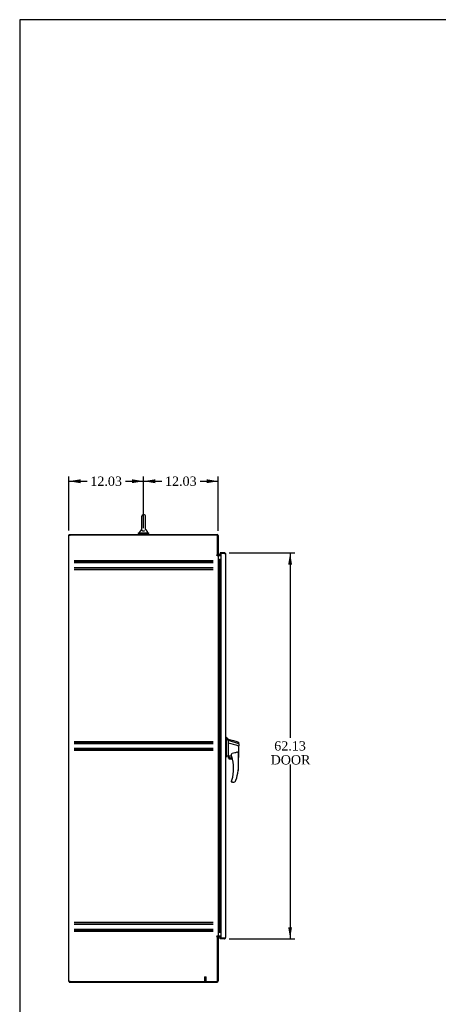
# Model space of a CAD drawing. Header units: inches. Extents: x 1 to 359, y -2 to 239.
# Tile 2 of 7: x 1 to 69, y 80 to 239. Entities that reach past the tile are written whole.
import ezdxf
from ezdxf.enums import TextEntityAlignment as Align
from ezdxf.lldxf.tags import DXFTag

# ---------------------------------------------------------------- set-up
doc = ezdxf.new("R2010")
doc.units = ezdxf.units.IN
doc.header["$MEASUREMENT"] = 0
for name, color, linetype in [('COM42890-3', 7, 'Continuous'), ('COM54578-60', 7, 'Continuous'), ('COM70839-3', 7, 'Continuous'), ('COM71106-7', 7, 'Continuous'), ('COM71107-7', 7, 'Continuous'), ('COM71108-7', 7, 'Continuous'), ('COM71112-4', 7, 'Continuous'), ('Default', 7, 'Continuous'), ('HAN13066', 7, 'Continuous'), ('SCS00680', 7, 'Continuous'), ('STD21878', 7, 'Continuous'), ('WAF25362', 7, 'Continuous'), ('WAM254785', 7, 'Continuous')]:
    doc.layers.add(name, color=color, linetype=linetype)
doc.styles.add('SEACAD_Times_New_Roman', font='times.ttf')
tags = doc.linetypes.add('HIDDEN2', pattern=[0.1875, 0.125, -0.0625]).pattern_tags.tags
tags[6:7] = [DXFTag(74, 4), DXFTag(75, 0), DXFTag(340, '0'), DXFTag(46, 0.0), DXFTag(50, 0.0), DXFTag(44, 0.0), DXFTag(45, 0.0)]
tags[4:5] = [DXFTag(74, 4), DXFTag(75, 0), DXFTag(340, '0'), DXFTag(46, 0.0), DXFTag(50, 0.0), DXFTag(44, 0.0), DXFTag(45, 0.0)]
doc.dimstyles.new('HAMMOND_(STH-300_x_200)', dxfattribs={"dimtxt": 1.5, "dimasz": 1.875, "dimexe": 0.75, "dimexo": 0.75, "dimgap": 0.375, "dimtad": 0, "dimtih": 1, "dimtoh": 1, "dimzin": 0, "dimdsep": 46, "dimtxsty": 'SEACAD_Times_New_Roman', "dimblk1": '_SE_FILLED', "dimblk2": '_SE_FILLED', "dimsah": 1, "dimcen": 0.75, "dimadec": 0, "dimazin": 0, "dimtfac": 0.8, "dimtofl": 0, "dimtmove": 0, "dimatfit": 3, "dimfxl": 1, "dimtolj": 1, "dimtzin": 0, "dimarcsym": 0})

# ---------------------------------------------------------------- blocks, each defined once
blk = doc.blocks.new('SE4')
at = {"layer": 'COM42890-3', "color": 7, "linetype": 'HIDDEN2'}
for p, q in [((10.09, 151.83), (32.47, 151.83)), ((10.09, 151.61), (32.47, 151.61)), ((10.09, 151.51), (32.47, 151.51)), ((10.09, 150.71), (32.47, 150.71)), ((10.09, 150.62), (32.47, 150.62)), ((10.09, 150.39), (32.47, 150.39)), ((10.09, 122.7), (32.47, 122.7)), ((10.09, 122.48), (32.47, 122.48)), ((10.09, 122.38), (32.47, 122.38)), ((10.09, 121.58), (32.47, 121.58)), ((10.09, 121.49), (32.47, 121.49)), ((10.09, 121.26), (32.47, 121.26)), ((10.09, 93.57), (32.47, 93.57)), ((10.09, 93.35), (32.47, 93.35)), ((10.09, 93.25), (32.47, 93.25)), ((10.09, 92.45), (32.47, 92.45)), ((10.09, 92.36), (32.47, 92.36)), ((10.09, 92.13), (32.47, 92.13))]:
    blk.add_line(p, q, dxfattribs=at)
at = {"layer": 'COM54578-60', "color": 7, "linetype": 'Continuous'}
for p, q in [((33.31, 151.98), (33.48, 151.98)), ((33.48, 151.98), (33.48, 151.98)), ((33.48, 151.98), (33.48, 150.98)), ((33.48, 150.98), (33.48, 151.98)), ((33.48, 150.98), (33.52, 150.98)), ((33.49, 151.98), (33.72, 151.98)), ((33.49, 151.98), (33.49, 150.98)), ((33.52, 150.98), (33.72, 150.98)), ((33.52, 150.98), (33.72, 150.98)), ((33.52, 149.98), (33.52, 150.98)), ((33.54, 151.99), (33.54, 152.02)), ((33.54, 152.02), (33.59, 152.02)), ((33.59, 151.99), (33.54, 151.99)), ((33.56, 151.99), (33.56, 151.98)), ((33.59, 152.02), (33.62, 152.02)), ((33.59, 151.99), (33.62, 151.99)), ((33.62, 152.02), (33.67, 152.02)), ((33.67, 151.99), (33.62, 151.99)), ((33.66, 151.98), (33.66, 151.99)), ((33.67, 152.02), (33.67, 151.99)), ((33.72, 151.98), (33.72, 151.98)), ((33.72, 150.98), (33.72, 151.98)), ((33.72, 149.98), (33.72, 150.98)), ((33.48, 148.98), (33.48, 149.98)), ((33.48, 149.98), (33.48, 148.98)), ((33.48, 149.98), (33.52, 149.98)), ((33.49, 149.98), (33.72, 149.98)), ((33.49, 149.98), (33.49, 148.98)), ((33.52, 149.98), (33.72, 149.98)), ((33.72, 148.98), (33.72, 149.98)), ((33.48, 148.98), (33.52, 148.98)), ((33.48, 146.98), (33.48, 147.98)), ((33.48, 147.98), (33.48, 146.98)), ((33.48, 147.98), (33.52, 147.98)), ((33.49, 147.98), (33.72, 147.98)), ((33.49, 147.98), (33.49, 146.98)), ((33.52, 148.98), (33.72, 148.98)), ((33.52, 148.98), (33.72, 148.98)), ((33.52, 147.98), (33.52, 148.98)), ((33.52, 147.98), (33.72, 147.98)), ((33.72, 147.98), (33.72, 148.98)), ((33.72, 146.98), (33.72, 147.98)), ((33.48, 146.98), (33.52, 146.98)), ((33.48, 144.98), (33.48, 145.98)), ((33.48, 145.98), (33.48, 144.98)), ((33.48, 145.98), (33.52, 145.98)), ((33.49, 145.98), (33.72, 145.98)), ((33.49, 145.98), (33.49, 144.98)), ((33.52, 146.98), (33.72, 146.98)), ((33.52, 146.98), (33.72, 146.98)), ((33.52, 145.98), (33.52, 146.98)), ((33.52, 145.98), (33.72, 145.98)), ((33.72, 145.98), (33.72, 146.98)), ((33.72, 144.98), (33.72, 145.98)), ((33.48, 144.98), (33.52, 144.98)), ((33.52, 144.98), (33.72, 144.98)), ((33.52, 144.98), (33.72, 144.98)), ((33.52, 143.98), (33.52, 144.98)), ((33.72, 143.98), (33.72, 144.98)), ((33.48, 142.98), (33.48, 143.98)), ((33.48, 143.98), (33.48, 142.98)), ((33.48, 143.98), (33.52, 143.98)), ((33.48, 142.98), (33.52, 142.98)), ((33.49, 143.98), (33.72, 143.98)), ((33.49, 143.98), (33.49, 142.98)), ((33.52, 143.98), (33.72, 143.98)), ((33.52, 142.98), (33.72, 142.98)), ((33.52, 142.98), (33.72, 142.98)), ((33.52, 141.98), (33.52, 142.98)), ((33.72, 142.98), (33.72, 143.98)), ((33.72, 141.98), (33.72, 142.98)), ((33.48, 140.98), (33.48, 141.98)), ((33.48, 141.98), (33.48, 140.98)), ((33.48, 141.98), (33.52, 141.98)), ((33.49, 141.98), (33.72, 141.98)), ((33.49, 141.98), (33.49, 140.98)), ((33.52, 141.98), (33.72, 141.98)), ((33.72, 140.98), (33.72, 141.98)), ((33.48, 140.98), (33.52, 140.98)), ((33.48, 138.98), (33.48, 139.98)), ((33.48, 139.98), (33.48, 138.98)), ((33.48, 139.98), (33.52, 139.98)), ((33.49, 139.98), (33.72, 139.98)), ((33.49, 139.98), (33.49, 138.98)), ((33.52, 140.98), (33.72, 140.98)), ((33.52, 140.98), (33.72, 140.98)), ((33.52, 139.98), (33.52, 140.98)), ((33.52, 139.98), (33.72, 139.98)), ((33.72, 139.98), (33.72, 140.98)), ((33.72, 138.98), (33.72, 139.98)), ((33.48, 138.98), (33.52, 138.98)), ((33.48, 136.98), (33.48, 137.98)), ((33.48, 137.98), (33.48, 136.98)), ((33.48, 137.98), (33.52, 137.98)), ((33.49, 137.98), (33.72, 137.98)), ((33.49, 137.98), (33.49, 136.98)), ((33.52, 138.98), (33.72, 138.98)), ((33.52, 138.98), (33.72, 138.98)), ((33.52, 137.98), (33.52, 138.98)), ((33.52, 137.98), (33.72, 137.98)), ((33.72, 137.98), (33.72, 138.98)), ((33.72, 136.98), (33.72, 137.98)), ((33.48, 136.98), (33.52, 136.98)), ((33.52, 136.98), (33.72, 136.98)), ((33.52, 136.98), (33.72, 136.98)), ((33.52, 135.98), (33.52, 136.98)), ((33.72, 135.98), (33.72, 136.98)), ((33.48, 134.98), (33.48, 135.98)), ((33.48, 135.98), (33.48, 134.98)), ((33.48, 135.98), (33.52, 135.98)), ((33.48, 134.98), (33.52, 134.98)), ((33.49, 135.98), (33.72, 135.98)), ((33.49, 135.98), (33.49, 134.98)), ((33.52, 135.98), (33.72, 135.98)), ((33.52, 134.98), (33.72, 134.98)), ((33.52, 134.98), (33.72, 134.98)), ((33.52, 133.98), (33.52, 134.98)), ((33.72, 134.98), (33.72, 135.98)), ((33.72, 133.98), (33.72, 134.98)), ((33.48, 132.98), (33.48, 133.98)), ((33.48, 133.98), (33.48, 132.98)), ((33.48, 133.98), (33.52, 133.98)), ((33.49, 133.98), (33.72, 133.98)), ((33.49, 133.98), (33.49, 132.98)), ((33.52, 133.98), (33.72, 133.98)), ((33.72, 132.98), (33.72, 133.98)), ((33.48, 132.98), (33.52, 132.98)), ((33.48, 130.98), (33.48, 131.98)), ((33.48, 131.98), (33.48, 130.98)), ((33.48, 131.98), (33.52, 131.98)), ((33.49, 131.98), (33.72, 131.98)), ((33.49, 131.98), (33.49, 130.98)), ((33.52, 132.98), (33.72, 132.98)), ((33.52, 132.98), (33.72, 132.98)), ((33.52, 131.98), (33.52, 132.98)), ((33.52, 131.98), (33.72, 131.98)), ((33.72, 131.98), (33.72, 132.98)), ((33.72, 130.98), (33.72, 131.98)), ((33.48, 130.98), (33.52, 130.98)), ((33.48, 128.98), (33.48, 129.98)), ((33.48, 129.98), (33.48, 128.98)), ((33.48, 129.98), (33.52, 129.98)), ((33.49, 129.98), (33.72, 129.98)), ((33.49, 129.98), (33.49, 128.98)), ((33.52, 130.98), (33.72, 130.98)), ((33.52, 130.98), (33.72, 130.98)), ((33.52, 129.98), (33.52, 130.98)), ((33.52, 129.98), (33.72, 129.98)), ((33.72, 129.98), (33.72, 130.98)), ((33.72, 128.98), (33.72, 129.98)), ((33.48, 128.98), (33.52, 128.98)), ((33.52, 128.98), (33.72, 128.98)), ((33.52, 128.98), (33.72, 128.98)), ((33.52, 127.98), (33.52, 128.98)), ((33.72, 127.98), (33.72, 128.98)), ((33.48, 126.98), (33.48, 127.98)), ((33.48, 127.98), (33.48, 126.98)), ((33.48, 127.98), (33.52, 127.98)), ((33.48, 126.98), (33.52, 126.98)), ((33.49, 127.98), (33.72, 127.98)), ((33.49, 127.98), (33.49, 126.98)), ((33.52, 127.98), (33.72, 127.98)), ((33.52, 126.98), (33.72, 126.98)), ((33.52, 126.98), (33.72, 126.98)), ((33.52, 125.98), (33.52, 126.98)), ((33.72, 126.98), (33.72, 127.98)), ((33.72, 125.98), (33.72, 126.98)), ((33.48, 124.98), (33.48, 125.98)), ((33.48, 125.98), (33.48, 124.98)), ((33.48, 125.98), (33.52, 125.98)), ((33.49, 125.98), (33.72, 125.98)), ((33.49, 125.98), (33.49, 124.98)), ((33.52, 125.98), (33.72, 125.98)), ((33.72, 124.98), (33.72, 125.98)), ((33.48, 124.98), (33.52, 124.98)), ((33.48, 122.98), (33.48, 123.98)), ((33.48, 123.98), (33.48, 122.98)), ((33.48, 123.98), (33.52, 123.98)), ((33.49, 123.98), (33.72, 123.98)), ((33.49, 123.98), (33.49, 122.98)), ((33.52, 124.98), (33.72, 124.98)), ((33.52, 124.98), (33.72, 124.98)), ((33.52, 123.98), (33.52, 124.98)), ((33.52, 123.98), (33.72, 123.98)), ((33.72, 123.98), (33.72, 124.98)), ((33.72, 122.98), (33.72, 123.98)), ((33.48, 122.98), (33.52, 122.98)), ((33.52, 122.98), (33.72, 122.98)), ((33.52, 122.98), (33.72, 122.98)), ((33.52, 121.98), (33.52, 122.98)), ((33.72, 121.98), (33.72, 122.98)), ((33.48, 120.98), (33.48, 121.98)), ((33.48, 121.98), (33.48, 120.98)), ((33.48, 121.98), (33.52, 121.98)), ((33.48, 120.98), (33.52, 120.98)), ((33.49, 121.98), (33.72, 121.98)), ((33.49, 121.98), (33.49, 120.98)), ((33.52, 121.98), (33.72, 121.98)), ((33.52, 120.98), (33.72, 120.98)), ((33.52, 120.98), (33.72, 120.98)), ((33.52, 119.98), (33.52, 120.98)), ((33.72, 120.98), (33.72, 121.98)), ((33.72, 119.98), (33.72, 120.98)), ((33.48, 118.98), (33.48, 119.98)), ((33.48, 119.98), (33.48, 118.98)), ((33.48, 119.98), (33.52, 119.98)), ((33.48, 118.98), (33.52, 118.98)), ((33.49, 119.98), (33.72, 119.98)), ((33.49, 119.98), (33.49, 118.98)), ((33.52, 119.98), (33.72, 119.98)), ((33.52, 118.98), (33.72, 118.98)), ((33.52, 118.98), (33.72, 118.98)), ((33.52, 117.98), (33.52, 118.98)), ((33.72, 118.98), (33.72, 119.98)), ((33.72, 117.98), (33.72, 118.98)), ((33.48, 116.98), (33.48, 117.98)), ((33.48, 117.98), (33.48, 116.98)), ((33.48, 117.98), (33.52, 117.98)), ((33.49, 117.98), (33.72, 117.98)), ((33.49, 117.98), (33.49, 116.98)), ((33.52, 117.98), (33.72, 117.98)), ((33.72, 116.98), (33.72, 117.98)), ((33.48, 116.98), (33.52, 116.98)), ((33.48, 114.98), (33.48, 115.98)), ((33.48, 115.98), (33.48, 114.98)), ((33.48, 115.98), (33.52, 115.98)), ((33.49, 115.98), (33.72, 115.98)), ((33.49, 115.98), (33.49, 114.98)), ((33.52, 116.98), (33.72, 116.98)), ((33.52, 116.98), (33.72, 116.98)), ((33.52, 115.98), (33.52, 116.98)), ((33.52, 115.98), (33.72, 115.98)), ((33.72, 115.98), (33.72, 116.98)), ((33.72, 114.98), (33.72, 115.98)), ((33.48, 114.98), (33.52, 114.98)), ((33.52, 114.98), (33.72, 114.98)), ((33.52, 114.98), (33.72, 114.98)), ((33.52, 113.98), (33.52, 114.98)), ((33.72, 113.98), (33.72, 114.98)), ((33.48, 112.98), (33.48, 113.98)), ((33.48, 113.98), (33.48, 112.98)), ((33.48, 113.98), (33.52, 113.98)), ((33.48, 112.98), (33.52, 112.98)), ((33.49, 113.98), (33.72, 113.98)), ((33.49, 113.98), (33.49, 112.98)), ((33.52, 113.98), (33.72, 113.98)), ((33.52, 112.98), (33.72, 112.98)), ((33.52, 112.98), (33.72, 112.98)), ((33.52, 111.98), (33.52, 112.98)), ((33.72, 112.98), (33.72, 113.98)), ((33.72, 111.98), (33.72, 112.98)), ((33.48, 110.98), (33.48, 111.98)), ((33.48, 111.98), (33.48, 110.98)), ((33.48, 111.98), (33.52, 111.98)), ((33.48, 110.98), (33.52, 110.98)), ((33.49, 111.98), (33.72, 111.98)), ((33.49, 111.98), (33.49, 110.98)), ((33.52, 111.98), (33.72, 111.98)), ((33.52, 110.98), (33.72, 110.98)), ((33.52, 110.98), (33.72, 110.98)), ((33.52, 109.98), (33.52, 110.98)), ((33.72, 110.98), (33.72, 111.98)), ((33.72, 109.98), (33.72, 110.98)), ((33.48, 108.98), (33.48, 109.98)), ((33.48, 109.98), (33.48, 108.98)), ((33.48, 109.98), (33.52, 109.98)), ((33.49, 109.98), (33.72, 109.98)), ((33.49, 109.98), (33.49, 108.98)), ((33.52, 109.98), (33.72, 109.98)), ((33.72, 108.98), (33.72, 109.98)), ((33.48, 108.98), (33.52, 108.98)), ((33.48, 106.98), (33.48, 107.98)), ((33.48, 107.98), (33.48, 106.98)), ((33.48, 107.98), (33.52, 107.98)), ((33.49, 107.98), (33.72, 107.98)), ((33.49, 107.98), (33.49, 106.98)), ((33.52, 108.98), (33.72, 108.98)), ((33.52, 108.98), (33.72, 108.98)), ((33.52, 107.98), (33.52, 108.98)), ((33.52, 107.98), (33.72, 107.98)), ((33.72, 107.98), (33.72, 108.98)), ((33.72, 106.98), (33.72, 107.98)), ((33.48, 106.98), (33.52, 106.98)), ((33.52, 106.98), (33.72, 106.98)), ((33.52, 106.98), (33.72, 106.98)), ((33.52, 105.98), (33.52, 106.98)), ((33.72, 105.98), (33.72, 106.98)), ((33.48, 104.98), (33.48, 105.98)), ((33.48, 105.98), (33.48, 104.98)), ((33.48, 105.98), (33.52, 105.98)), ((33.48, 104.98), (33.52, 104.98)), ((33.49, 105.98), (33.72, 105.98)), ((33.49, 105.98), (33.49, 104.98)), ((33.52, 105.98), (33.72, 105.98)), ((33.52, 104.98), (33.72, 104.98)), ((33.52, 104.98), (33.72, 104.98)), ((33.52, 103.98), (33.52, 104.98)), ((33.72, 104.98), (33.72, 105.98)), ((33.72, 103.98), (33.72, 104.98)), ((33.48, 102.98), (33.48, 103.98)), ((33.48, 103.98), (33.48, 102.98)), ((33.48, 103.98), (33.52, 103.98)), ((33.49, 103.98), (33.72, 103.98)), ((33.49, 103.98), (33.49, 102.98)), ((33.52, 103.98), (33.72, 103.98)), ((33.72, 102.98), (33.72, 103.98)), ((33.48, 102.98), (33.52, 102.98)), ((33.48, 100.98), (33.48, 101.98)), ((33.48, 101.98), (33.48, 100.98)), ((33.48, 101.98), (33.52, 101.98)), ((33.49, 101.98), (33.72, 101.98)), ((33.49, 101.98), (33.49, 100.98)), ((33.52, 102.98), (33.72, 102.98)), ((33.52, 102.98), (33.72, 102.98)), ((33.52, 101.98), (33.52, 102.98)), ((33.52, 101.98), (33.72, 101.98)), ((33.72, 101.98), (33.72, 102.98)), ((33.72, 100.98), (33.72, 101.98)), ((33.48, 100.98), (33.52, 100.98)), ((33.48, 98.98), (33.48, 99.98)), ((33.48, 99.98), (33.48, 98.98)), ((33.48, 99.98), (33.52, 99.98)), ((33.49, 99.98), (33.72, 99.98)), ((33.49, 99.98), (33.49, 98.98)), ((33.52, 100.98), (33.72, 100.98)), ((33.52, 100.98), (33.72, 100.98)), ((33.52, 99.98), (33.52, 100.98)), ((33.52, 99.98), (33.72, 99.98)), ((33.72, 99.98), (33.72, 100.98)), ((33.72, 98.98), (33.72, 99.98)), ((33.48, 98.98), (33.52, 98.98)), ((33.52, 98.98), (33.72, 98.98)), ((33.52, 98.98), (33.72, 98.98)), ((33.52, 97.98), (33.52, 98.98)), ((33.72, 97.98), (33.72, 98.98)), ((33.48, 96.98), (33.48, 97.98)), ((33.48, 97.98), (33.48, 96.98)), ((33.48, 97.98), (33.52, 97.98)), ((33.48, 96.98), (33.52, 96.98)), ((33.49, 97.98), (33.72, 97.98)), ((33.49, 97.98), (33.49, 96.98)), ((33.52, 97.98), (33.72, 97.98)), ((33.52, 96.98), (33.72, 96.98)), ((33.52, 96.98), (33.72, 96.98)), ((33.52, 95.98), (33.52, 96.98)), ((33.72, 96.98), (33.72, 97.98)), ((33.72, 95.98), (33.72, 96.98)), ((33.48, 94.98), (33.48, 95.98)), ((33.48, 95.98), (33.48, 94.98)), ((33.48, 95.98), (33.52, 95.98)), ((33.49, 95.98), (33.72, 95.98)), ((33.49, 95.98), (33.49, 94.98)), ((33.52, 95.98), (33.72, 95.98)), ((33.72, 94.98), (33.72, 95.98)), ((33.48, 94.98), (33.52, 94.98)), ((33.48, 92.98), (33.48, 93.98)), ((33.48, 93.98), (33.48, 92.98)), ((33.48, 93.98), (33.52, 93.98)), ((33.49, 93.98), (33.72, 93.98)), ((33.49, 93.98), (33.49, 92.98)), ((33.52, 94.98), (33.72, 94.98)), ((33.52, 94.98), (33.72, 94.98)), ((33.52, 93.98), (33.52, 94.98)), ((33.52, 93.98), (33.72, 93.98)), ((33.72, 93.98), (33.72, 94.98)), ((33.72, 92.98), (33.72, 93.98)), ((33.31, 91.98), (33.52, 91.98)), ((33.48, 92.98), (33.52, 92.98)), ((33.72, 92.98), (33.49, 92.98)), ((33.52, 91.98), (33.52, 92.98)), ((33.52, 92.98), (33.72, 92.98)), ((33.52, 91.98), (33.72, 91.98)), ((33.56, 92.98), (33.56, 92.98)), ((33.66, 92.98), (33.66, 92.98)), ((33.66, 92.98), (33.66, 92.98)), ((33.72, 92.98), (33.72, 92.98)), ((33.72, 91.98), (33.72, 92.98)), ((33.72, 91.98), (33.72, 91.98))]:
    blk.add_line(p, q, dxfattribs=at)
at = {"layer": 'COM70839-3', "color": 7, "linetype": 'Continuous'}
for p, q in [((33.23, 152.64), (33.22, 152.67)), ((33.23, 91.33), (33.22, 91.3))]:
    blk.add_line(p, q, dxfattribs=at)
at = {"layer": 'COM71106-7', "color": 7, "linetype": 'Continuous'}
for p, q in [((9.25, 84.05), (9.25, 155.92)), ((9.25, 155.92), (9.44, 155.92)), ((33.21, 155.92), (9.44, 155.92)), ((33.21, 152.67), (33.21, 155.92)), ((33.07, 152.67), (33.21, 152.67)), ((33.12, 152.64), (33.07, 152.64)), ((33.12, 152.64), (33.31, 152.64)), ((33.31, 152.64), (33.31, 91.33)), ((33.4, 152.64), (33.31, 152.64)), ((33.4, 152.64), (33.72, 152.64)), ((33.12, 91.33), (33.07, 91.33)), ((33.07, 91.3), (33.21, 91.3)), ((33.31, 91.33), (33.12, 91.33)), ((33.21, 84.05), (33.21, 91.3)), ((33.31, 91.33), (33.4, 91.33)), ((33.72, 91.33), (33.4, 91.33)), ((9.44, 84.05), (9.25, 84.05)), ((9.44, 84.05), (33.21, 84.05))]:
    blk.add_line(p, q, dxfattribs=at)
for centre in [(33.07, 152.65), (33.07, 91.31)]:
    blk.add_arc(centre, 0.015, 90, 270, dxfattribs=at)
at = {"layer": 'COM71107-7', "color": 7, "linetype": 'Continuous'}
for p, q in [((9.31, 156.01), (33.12, 156.01)), ((9.31, 155.92), (9.31, 156.01)), ((33.31, 155.82), (33.31, 152.67)), ((33.21, 152.67), (33.31, 152.67)), ((33.72, 152.73), (33.4, 152.73))]:
    blk.add_line(p, q, dxfattribs=at)
for centre, radius, start, end in [((33.12, 155.82), 0.19, 0, 90), ((33.4, 152.83), 0.19, 237.3631, 270), ((33.4, 152.83), 0.095, 180, 270)]:
    blk.add_arc(centre, radius, start, end, dxfattribs=at)
at = {"layer": 'COM71108-7', "color": 7, "linetype": 'Continuous'}
for p, q in [((33.21, 91.3), (33.31, 91.3)), ((33.31, 91.3), (33.31, 84.14)), ((33.4, 91.23), (33.72, 91.23)), ((9.31, 84.05), (9.31, 83.95)), ((9.31, 83.95), (33.12, 83.95))]:
    blk.add_line(p, q, dxfattribs=at)
for centre, radius, start, end in [((33.4, 91.14), 0.19, 90, 122.6369), ((33.4, 91.14), 0.095, 90, 180), ((33.12, 84.14), 0.19, 270, 0)]:
    blk.add_arc(centre, radius, start, end, dxfattribs=at)
at = {"layer": 'COM71112-4', "color": 7, "linetype": 'Continuous'}
for p, q in [((34.3, 153.04), (33.62, 153.04)), ((33.62, 153.04), (33.62, 152.95)), ((33.62, 152.73), (33.62, 152.95)), ((33.62, 152.95), (33.72, 152.95)), ((34.3, 152.95), (33.62, 152.95)), ((33.72, 152.95), (33.72, 91.01)), ((34.3, 152.95), (33.72, 152.95)), ((34.3, 152.95), (34.3, 152.95)), ((34.4, 152.95), (34.3, 152.95)), ((34.3, 152.95), (34.44, 152.95)), ((34.4, 152.95), (34.44, 152.99)), ((34.49, 152.85), (34.49, 91.11)), ((34.49, 152.85), (34.49, 152.85)), ((34.49, 152.85), (34.49, 152.85)), ((33.62, 91.01), (33.62, 91.23)), ((33.62, 91.01), (33.72, 91.01)), ((33.62, 90.92), (33.62, 91.01)), ((34.3, 91.01), (33.62, 91.01)), ((34.3, 90.92), (33.62, 90.92)), ((34.3, 91.01), (33.72, 91.01)), ((34.3, 91.01), (34.3, 91.01)), ((34.3, 91.01), (34.44, 91.01)), ((34.3, 91.01), (34.4, 91.01)), ((34.4, 91.01), (34.44, 90.97)), ((34.49, 91.11), (34.49, 91.11)), ((34.49, 91.11), (34.49, 91.11))]:
    blk.add_line(p, q, dxfattribs=at)
for centre, start, end in [((34.3, 152.85), 46.168, 90), ((34.3, 152.85), 0.1509, 46.168), ((34.3, 152.85), 0, 0.0573), ((34.3, 91.11), 270, 313.832), ((34.3, 91.11), 313.832, 359.8491), ((34.3, 91.11), 359.9427, 0)]:
    blk.add_arc(centre, 0.19, start, end, dxfattribs=at)
for points in [[(34.44, 152.95), (34.45, 152.93), (34.47, 152.92), (34.49, 152.89), (34.49, 152.87), (34.49, 152.85)], [(34.44, 91.01), (34.45, 91.03), (34.47, 91.05), (34.49, 91.08), (34.49, 91.09), (34.49, 91.11)]]:
    blk.add_open_spline(points, degree=3, knots=[0, 0, 0, 0, 0.5, 0.5, 1, 1, 1, 1], dxfattribs=at)
at = {"layer": 'HAN13066', "color": 7, "linetype": 'Continuous'}
for p, q in [((34.58, 123.33), (34.49, 123.33)), ((34.57, 123.33), (34.57, 123.17)), ((34.93, 123.03), (34.57, 123.33)), ((34.57, 123.17), (34.57, 123.08)), ((34.57, 123.08), (34.57, 123.03)), ((34.57, 123.03), (34.93, 122.92)), ((34.57, 123.03), (34.57, 120.59)), ((34.93, 122.96), (34.93, 123.03)), ((34.93, 122.96), (34.93, 122.93)), ((34.93, 122.93), (34.93, 122.92)), ((34.93, 122.92), (34.93, 122.49)), ((34.93, 122.92), (36.57, 122.35)), ((34.93, 122.49), (34.93, 120.99)), ((36.61, 122.31), (36.61, 122.54)), ((36.61, 122.31), (36.61, 122)), ((34.57, 120.59), (34.57, 120.31)), ((34.93, 120.99), (34.93, 120.72)), ((34.93, 120.72), (34.93, 120.51)), ((34.93, 120.51), (34.93, 120.48)), ((34.93, 120.48), (34.93, 120.46)), ((34.93, 120.46), (34.93, 120.46)), ((34.93, 120.46), (34.99, 120.45)), ((35.47, 120.33), (35.47, 120.6)), ((36.53, 120.67), (36.53, 118)), ((36.55, 122), (36.56, 122)), ((36.61, 120.13), (36.61, 122)), ((34.57, 120.16), (34.49, 120.16)), ((34.57, 120.31), (34.57, 120.16)), ((34.99, 119.98), (34.99, 120.45)), ((34.99, 119.98), (35.57, 119.98)), ((35.6, 119.86), (35.12, 119.86)), ((36.53, 120.08), (36.54, 120.07)), ((35.47, 116.17), (35.47, 116.34)), ((35.68, 116.11), (35.53, 116.11)), ((35.97, 116.2), (35.97, 116.2))]:
    blk.add_line(p, q, dxfattribs=at)
for radius in [0.202, 0.188]:
    blk.add_circle((35.26, 120.19), radius, dxfattribs=at)
for centre, radius, start, end in [((340.85, 1261.72), 1179.06, 254.96193, 255.04483), ((36.55, 122.54), 0.06, 0, 73.9026), ((71.34, 77.02), 56.69, 129.9653, 130.4351), ((35.12, 119.98), 0.125, 180, 193.8865), ((35.12, 119.98), 0.125, 193.8865, 229.4642), ((35.12, 119.98), 0.125, 229.4642, 270), ((35.53, 120.33), 0.06, 180, 197.895), ((29.37, 118.34), 6.42, 342.9898, 17.895), ((29.19, 118.93), 7.4, 340.2854, 352.739), ((35.53, 116.34), 0.06, 162.105, 180), ((35.53, 116.17), 0.06, 180, 270), ((35.68, 116.61), 0.5, 270, 304.5623), ((35.68, 116.61), 0.5, 304.5623, 340.2854)]:
    blk.add_arc(centre, radius, start, end, dxfattribs=at)
blk.add_ellipse((36.55, 120.13), major_axis=(-0.06, 0), ratio=0.999979, start_param=1.333204, end_param=3.141717, dxfattribs=at)
for points in [[(34.93, 122.49), (35.47, 122.32), (36.01, 122.16), (36.55, 122)], [(35.02, 120.44), (35.17, 120.41), (35.32, 120.38), (35.47, 120.35)]]:
    blk.add_open_spline(points, degree=3, dxfattribs=at)
for points, knots in [([(36.57, 122.35), (36.58, 122.35), (36.59, 122.34), (36.61, 122.33), (36.61, 122.32), (36.61, 122.31)], [0, 0, 0, 0, 0.5, 0.5, 1, 1, 1, 1]), ([(35.47, 120.6), (35.47, 120.61), (35.47, 120.61), (35.47, 120.63), (35.47, 120.63), (35.47, 120.65), (35.48, 120.67), (35.49, 120.7), (35.49, 120.71), (35.5, 120.73), (35.51, 120.73), (35.51, 120.74), (35.52, 120.74), (35.52, 120.75), (35.53, 120.75), (35.53, 120.75)], [0, 0, 0, 0, 0.125, 0.125, 0.25, 0.25, 0.5, 0.5, 0.75, 0.75, 0.875, 0.875, 0.9375, 0.9375, 1, 1, 1, 1]), ([(36.44, 120.98), (36.37, 120.95), (36.29, 120.93), (36.14, 120.88), (36.07, 120.86), (35.84, 120.8), (35.69, 120.77), (35.53, 120.75)], [0, 0, 0, 0, 0.25, 0.25, 0.5, 0.5, 1, 1, 1, 1]), ([(36.44, 120.98), (36.44, 120.98), (36.44, 120.98), (36.45, 120.98), (36.45, 120.98), (36.45, 120.98), (36.46, 120.98), (36.46, 120.98), (36.47, 120.98), (36.47, 120.97), (36.47, 120.97), (36.48, 120.96), (36.48, 120.95), (36.49, 120.94), (36.49, 120.93), (36.5, 120.91), (36.5, 120.9), (36.51, 120.87), (36.51, 120.86), (36.52, 120.81), (36.52, 120.79), (36.53, 120.73), (36.53, 120.7), (36.53, 120.67)], [0, 0, 0, 0, 0.015625, 0.015625, 0.03125, 0.03125, 0.0625, 0.0625, 0.09375, 0.09375, 0.125, 0.125, 0.1875, 0.1875, 0.25, 0.25, 0.375, 0.375, 0.5, 0.5, 0.75, 0.75, 1, 1, 1, 1]), ([(36.56, 122), (36.56, 122), (36.57, 122), (36.58, 122), (36.59, 122), (36.6, 122), (36.6, 122), (36.6, 122), (36.6, 122), (36.61, 122), (36.61, 122), (36.61, 122), (36.61, 122), (36.61, 122)], [0, 0, 0, 0, 0.25, 0.25, 0.5, 0.5, 0.625, 0.625, 0.75, 0.75, 0.875, 0.875, 1, 1, 1, 1]), ([(34.99, 120.45), (34.99, 120.45), (35, 120.45), (35, 120.45), (35, 120.45), (35.01, 120.45), (35.02, 120.45), (35.02, 120.44)], [0, 0, 0, 0, 0.25, 0.25, 0.5, 0.5, 1, 1, 1, 1]), ([(36.53, 118), (36.53, 118), (36.53, 118), (36.53, 118), (36.53, 118), (36.52, 118), (36.52, 118), (36.51, 118), (36.51, 118), (36.5, 118), (36.49, 118), (36.47, 118), (36.46, 118), (36.45, 118), (36.45, 118), (36.44, 118)], [0, 0, 0, 0, 0.125, 0.125, 0.25, 0.25, 0.375, 0.375, 0.5, 0.5, 0.75, 0.75, 0.875, 0.875, 1, 1, 1, 1]), ([(35.47, 116.36), (35.47, 116.36), (35.47, 116.36), (35.47, 116.37), (35.47, 116.37), (35.48, 116.37), (35.48, 116.38), (35.48, 116.39), (35.48, 116.4), (35.49, 116.42), (35.5, 116.44), (35.5, 116.46)], [0, 0, 0, 0, 0.0625, 0.0625, 0.125, 0.125, 0.25, 0.25, 0.5, 0.5, 1, 1, 1, 1])]:
    blk.add_open_spline(points, degree=3, knots=knots, dxfattribs=at)
at = {"layer": 'SCS00680', "color": 7, "linetype": 'Continuous'}
for p, q in [((20.94, 158.87), (20.94, 156.8)), ((21.61, 156.8), (21.61, 158.87)), ((20.65, 156.42), (20.65, 156.31)), ((20.94, 156.79), (20.66, 156.46)), ((20.94, 156.8), (20.94, 156.8)), ((21.61, 156.8), (21.61, 156.8)), ((21.89, 156.46), (21.62, 156.79)), ((21.9, 156.31), (21.9, 156.42))]:
    blk.add_line(p, q, dxfattribs=at)
for centre, radius, start, end in [((21.28, 158.87), 0.331, 0, 180), ((20.71, 156.42), 0.06, 140.3214, 180), ((20.71, 156.31), 0.06, 180, 270), ((21.84, 156.31), 0.06, 270, 0), ((21.84, 156.42), 0.06, 0, 39.6786)]:
    blk.add_arc(centre, radius, start, end, dxfattribs=at)
blk.add_open_spline([(20.94, 156.81), (20.94, 156.8), (20.94, 156.8), (20.95, 156.79), (20.95, 156.77), (20.96, 156.74), (20.97, 156.71), (21.02, 156.66), (21.06, 156.63), (21.16, 156.6), (21.22, 156.59), (21.35, 156.59), (21.41, 156.6), (21.46, 156.62)], degree=3, knots=[0.7000208, 0.7000208, 0.7000208, 0.7000208, 0.71875, 0.71875, 0.75, 0.75, 0.8125, 0.8125, 0.875, 0.875, 0.9375, 0.9375, 1, 1, 1, 1], dxfattribs=at)
at = {"layer": 'STD21878', "color": 7, "linetype": 'HIDDEN2'}
for p, q in [((31.07, 84.08), (31.35, 84.08)), ((31.07, 84.08), (31.07, 84.05)), ((31.07, 84.05), (31.35, 84.05)), ((31.09, 84.8), (31.34, 84.8)), ((31.09, 84.8), (31.09, 84.08)), ((31.34, 84.08), (31.34, 84.8)), ((31.35, 84.05), (31.35, 84.08))]:
    blk.add_line(p, q, dxfattribs=at)
at = {"layer": 'WAF25362', "color": 7, "linetype": 'Continuous'}
for p, q in [((20.4, 156.25), (22.15, 156.25)), ((20.4, 156.25), (20.4, 156.14)), ((20.4, 156.14), (22.15, 156.14)), ((22.15, 156.14), (22.15, 156.25))]:
    blk.add_line(p, q, dxfattribs=at)
at = {"layer": 'WAM254785', "color": 7, "linetype": 'Continuous'}
for p, q in [((20.53, 156.14), (20.53, 156.01)), ((22.03, 156.01), (22.03, 156.14))]:
    blk.add_line(p, q, dxfattribs=at)
blk = doc.blocks.new('DMBLK53')
at = {"layer": 'Default', "linetype": 'Continuous'}
for points in [[(45.2, 151.17), (44.89, 153.04), (44.58, 151.17)], [(45.2, 92.79), (44.58, 92.79), (44.89, 90.92)]]:
    blk.add_hatch(color=7, dxfattribs=at).paths.add_polyline_path(points)
at = {"layer": 'Default', "color": 7, "linetype": 'Continuous'}
for p, q in [((35.05, 153.04), (45.64, 153.04)), ((44.89, 153.04), (44.89, 123.26)), ((44.89, 118.98), (44.89, 90.92)), ((35.05, 90.92), (45.64, 90.92))]:
    blk.add_line(p, q, dxfattribs=at)
at = {"layer": 'Default', "color": 7, "linetype": 'Continuous', "style": 'SEACAD_Times_New_Roman'}
for s, p in [('62.13', (42.33, 122.73)), ('DOOR', (41.75, 120.48))]:
    blk.add_text(s, height=1.5, dxfattribs=at).set_placement(p, align=Align.TOP_LEFT)
blk = doc.blocks.new('_SE_FILLED')
at = {"color": 0}
blk.add_line((0, 0), (-1, 0), dxfattribs=at)
blk.add_solid([(0, 0), (-1, -0.1665), (-1, 0.1665), (0, 0)], dxfattribs=at)
blk = doc.blocks.new('DMBLK69')
at = {"layer": 'Default', "linetype": 'Continuous'}
for points in [[(11.12, 164.89), (9.25, 164.58), (11.12, 164.26)], [(19.4, 164.89), (19.4, 164.26), (21.28, 164.58)]]:
    blk.add_hatch(color=7, dxfattribs=at).paths.add_polyline_path(points)
at = {"layer": 'Default', "color": 7, "linetype": 'Continuous'}
for p, q in [((9.25, 156.67), (9.25, 165.33)), ((21.28, 157), (21.28, 165.33)), ((9.25, 164.58), (12.18, 164.58)), ((18.35, 164.58), (21.28, 164.58))]:
    blk.add_line(p, q, dxfattribs=at)
at = {"layer": 'Default', "color": 7, "linetype": 'Continuous', "style": 'SEACAD_Times_New_Roman'}
blk.add_text('12.03', height=1.5, dxfattribs=at).set_placement((12.7, 165.33), align=Align.TOP_LEFT)
blk = doc.blocks.new('DMBLK70')
at = {"layer": 'Default', "linetype": 'Continuous'}
for points in [[(23.15, 164.89), (21.28, 164.58), (23.15, 164.26)], [(31.43, 164.89), (31.43, 164.26), (33.31, 164.58)]]:
    blk.add_hatch(color=7, dxfattribs=at).paths.add_polyline_path(points)
at = {"layer": 'Default', "color": 7, "linetype": 'Continuous'}
for p, q in [((21.28, 157), (21.28, 165.33)), ((33.31, 156.57), (33.31, 165.33)), ((21.28, 164.58), (24.21, 164.58)), ((30.38, 164.58), (33.31, 164.58))]:
    blk.add_line(p, q, dxfattribs=at)
at = {"layer": 'Default', "color": 7, "linetype": 'Continuous', "style": 'SEACAD_Times_New_Roman'}
blk.add_text('12.03', height=1.5, dxfattribs=at).set_placement((24.73, 165.33), align=Align.TOP_LEFT)
blk = doc.blocks.new('BORDER')
at = {"layer": 'Default', "color": 7, "linetype": 'Continuous'}
for p, q in [((0, 27.86), (-41.86, 27.86)), ((-41.86, 27.86), (-41.86, 0))]:
    blk.add_line(p, q, dxfattribs=at)

msp = doc.modelspace()

# ---------------------------------------------------------------- block references
at = {"layer": 'Default', "color": 7, "xscale": 8.55, "yscale": 8.55, "zscale": 8.55}
msp.add_blockref('BORDER', (359.223, 0.67), dxfattribs=at)
at = {"layer": 'Default'}
msp.add_blockref('SE4', (0, 0), dxfattribs=at)

# ---------------------------------------------------------------- dimensions: what is measured, and where the dimension line sits
at = {"layer": 'Default', "color": 7, "linetype": 'Continuous'}
for base, p1, p2, picture, middle in [((21.276, 164.577), (9.247, 155.916), (21.276, 156.245), 'DMBLK69', (15.262, 164.577)), ((33.308, 164.577), (21.276, 156.245), (33.308, 155.821), 'DMBLK70', (27.292, 164.577))]:
    dim = msp.add_linear_dim(base=base, p1=p1, p2=p2, text='\\A1;<>', dimstyle='HAMMOND_(STH-300_x_200)', dxfattribs=at)
    dim.commit()
    dim.dimension.update_dxf_attribs({"geometry": picture, "text_midpoint": middle, "dimtype": 160})
dim = msp.add_linear_dim(base=(44.891378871, 153.044284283), p1=(34.304841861, 153.044284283), p2=(34.304841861, 90.919284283), angle=270, text='\\A1;<>\\PDOOR', dimstyle='HAMMOND_(STH-300_x_200)', dxfattribs=at)
dim.commit()
dim.dimension.update_dxf_attribs({"geometry": 'DMBLK53', "text_midpoint": (44.891378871, 121.981783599), "dimtype": 161})

doc.saveas('drawing.dxf')
